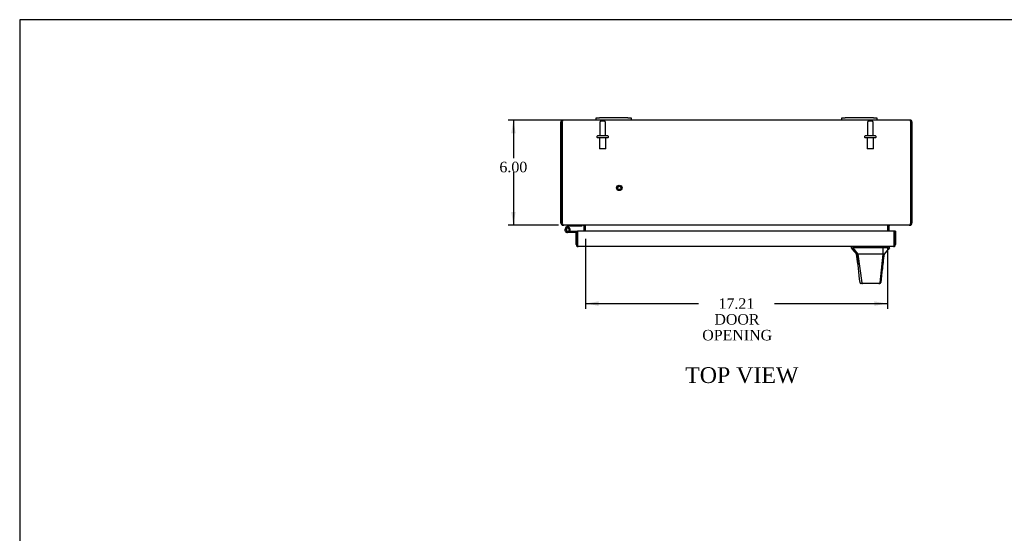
# Model space of a CAD drawing. Header units: inches. Extents: x 1 to 150, y -1 to 99.
# Tile 4 of 10: x 1 to 57, y 70 to 99. Entities that reach past the tile are written whole.
import ezdxf
from ezdxf.enums import TextEntityAlignment as Align
from ezdxf.lldxf.tags import DXFTag

# ---------------------------------------------------------------- set-up
doc = ezdxf.new("R2010")
doc.units = ezdxf.units.IN
doc.header["$MEASUREMENT"] = 0
for name, color, linetype in [('COM48564', 7, 'Continuous'), ('COM70653-2', 7, 'Continuous'), ('Default', 7, 'Continuous'), ('FET07720', 7, 'Continuous'), ('HAN86294', 7, 'Continuous'), ('HNG10620-20B', 7, 'Continuous'), ('HNG10620-20C', 7, 'Continuous'), ('HNG10620-20P', 7, 'Continuous'), ('STD26089', 7, 'Continuous'), ('STD26258', 7, 'Continuous')]:
    doc.layers.add(name, color=color, linetype=linetype)
doc.styles.add('SEACAD_Times_New_Roman', font='times.ttf')
tags = doc.linetypes.add('HIDDEN2', pattern=[0.1875, 0.125, -0.0625]).pattern_tags.tags
tags[6:7] = [DXFTag(74, 4), DXFTag(75, 0), DXFTag(340, '0'), DXFTag(46, 0.0), DXFTag(50, 0.0), DXFTag(44, 0.0), DXFTag(45, 0.0)]
tags[4:5] = [DXFTag(74, 4), DXFTag(75, 0), DXFTag(340, '0'), DXFTag(46, 0.0), DXFTag(50, 0.0), DXFTag(44, 0.0), DXFTag(45, 0.0)]
doc.dimstyles.new('HAMMOND_(STH_-_120x80)', dxfattribs={"dimtxt": 0.6, "dimasz": 0.75, "dimexe": 0.3, "dimexo": 0.3, "dimgap": 0.15, "dimtad": 0, "dimtih": 1, "dimtoh": 1, "dimzin": 0, "dimdsep": 46, "dimtxsty": 'SEACAD_Times_New_Roman', "dimblk1": '_SE_FILLED', "dimblk2": '_SE_FILLED', "dimsah": 1, "dimcen": 0.3, "dimadec": 0, "dimazin": 0, "dimtfac": 0.8, "dimtofl": 0, "dimtmove": 0, "dimatfit": 3, "dimfxl": 1, "dimtolj": 1, "dimtzin": 0, "dimarcsym": 0})

# ---------------------------------------------------------------- blocks, each defined once
blk = doc.blocks.new('SE6')
at = {"layer": 'COM48564', "color": 7, "linetype": 'Continuous'}
for p, q in [((31.485, 93.693), (31.552, 93.673)), ((31.552, 93.662), (31.552, 93.693)), ((33.48, 93.77), (31.588, 93.77)), ((47.48, 93.77), (35.48, 93.77)), ((51.372, 93.77), (49.48, 93.77)), ((51.475, 93.693), (51.408, 93.673)), ((51.408, 93.662), (51.408, 93.693)), ((31.48, 87.911), (31.48, 93.662)), ((31.552, 93.673), (31.552, 93.662)), ((31.552, 87.911), (31.552, 93.662)), ((31.552, 93.662), (31.552, 87.911)), ((51.408, 93.673), (51.408, 93.662)), ((51.408, 87.911), (51.408, 93.662)), ((51.408, 93.662), (51.408, 87.911)), ((51.48, 93.662), (51.48, 87.911)), ((31.48, 87.911), (31.48, 87.878)), ((31.552, 87.878), (31.48, 87.878)), ((31.552, 87.878), (31.552, 87.911)), ((31.588, 87.77), (31.588, 87.804)), ((31.588, 87.77), (31.635, 87.77)), ((51.325, 87.77), (31.635, 87.77)), ((32.782, 87.741), (32.847, 87.755)), ((32.783, 87.734), (32.783, 87.435)), ((32.855, 87.734), (32.855, 87.435)), ((32.873, 87.734), (32.873, 87.741)), ((32.873, 87.435), (32.873, 87.734)), ((50.087, 87.741), (50.087, 87.734)), ((50.087, 87.734), (50.087, 87.435)), ((50.105, 87.435), (50.105, 87.734)), ((50.178, 87.741), (50.113, 87.755)), ((50.177, 87.435), (50.177, 87.734)), ((51.325, 87.77), (51.372, 87.77)), ((51.372, 87.77), (51.372, 87.804)), ((51.408, 87.911), (51.408, 87.878)), ((51.408, 87.878), (51.48, 87.878)), ((51.48, 87.878), (51.48, 87.911))]:
    blk.add_line(p, q, dxfattribs=at)
for centre, radius, start, end in [((31.588, 93.662), 0.108, 162.9101, 180), ((31.588, 93.662), 0.108, 108.1098, 162.9101), ((31.588, 93.662), 0.108, 90, 108.1098), ((32.346, 93.887), 0.801, 188.7951, 192.773), ((32.348, 93.887), 0.803, 188.7681, 192.7469), ((51.372, 93.662), 0.108, 71.8902, 90), ((50.612, 93.887), 0.803, 347.2531, 351.2319), ((50.614, 93.887), 0.801, 347.2061, 351.2049), ((51.372, 93.662), 0.108, 17.0899, 71.8902), ((51.372, 93.662), 0.108, 0, 17.0899), ((31.588, 87.878), 0.108, 180, 216.8795), ((31.588, 87.878), 0.108, 216.8796, 270), ((31.652, 87.911), 0.1, 180, 199.5247), ((31.588, 87.878), 0.036, 180, 216.8795), ((31.734, 87.905), 0.178, 188.7881, 211.1315), ((32.747, 87.734), 0.036, 11.8682, 89.9999), ((32.747, 87.734), 0.036, 0, 11.8681), ((32.784, 87.619), 0.151, 53.9353, 86.2664), ((32.747, 87.734), 0.108, 0, 11.8681), ((50.176, 87.619), 0.151, 93.7336, 126.0647), ((50.213, 87.734), 0.108, 168.1319, 180), ((50.213, 87.734), 0.036, 168.1319, 180), ((50.213, 87.734), 0.036, 90.0001, 168.1318), ((51.372, 87.878), 0.108, 270, 323.1204), ((51.226, 87.905), 0.178, 328.8685, 351.2119), ((51.372, 87.878), 0.036, 323.1205, 0), ((51.308, 87.911), 0.1, 340.4753, 0), ((51.372, 87.878), 0.108, 323.1205, 0)]:
    blk.add_arc(centre, radius, start, end, dxfattribs=at)
for centre, start_param, end_param in [((31.588, 93.662), 3.141593, 3.457669), ((51.372, 93.662), 2.825516, 3.141593)]:
    blk.add_ellipse(centre, major_axis=(0, -0.108), ratio=0.996907, start_param=start_param, end_param=end_param, dxfattribs=at)
for points, knots in [([(31.552, 93.693), (31.556, 93.696), (31.559, 93.7), (31.564, 93.707), (31.566, 93.711), (31.569, 93.719), (31.57, 93.723), (31.572, 93.73), (31.573, 93.734), (31.573, 93.744), (31.571, 93.75), (31.567, 93.757), (31.566, 93.759), (31.561, 93.762), (31.558, 93.763), (31.555, 93.764)], [0, 0, 0, 0, 0.125, 0.125, 0.25, 0.25, 0.375, 0.375, 0.5, 0.5, 0.75, 0.75, 0.875, 0.875, 1, 1, 1, 1]), ([(51.406, 93.764), (51.402, 93.763), (51.399, 93.762), (51.395, 93.759), (51.393, 93.757), (51.39, 93.752), (51.389, 93.749), (51.388, 93.744), (51.388, 93.74), (51.388, 93.73), (51.389, 93.723), (51.394, 93.711), (51.396, 93.707), (51.401, 93.7), (51.404, 93.696), (51.408, 93.693)], [0, 0, 0, 0, 0.125, 0.125, 0.25, 0.25, 0.375, 0.375, 0.5, 0.5, 0.75, 0.75, 0.875, 0.875, 1, 1, 1, 1]), ([(31.635, 87.77), (31.626, 87.77), (31.617, 87.774), (31.599, 87.789), (31.59, 87.8), (31.582, 87.813)], [0, 0, 0, 0, 0.5, 0.5, 1, 1, 1, 1]), ([(51.379, 87.813), (51.37, 87.8), (51.361, 87.789), (51.343, 87.774), (51.334, 87.77), (51.325, 87.77)], [0, 0, 0, 0, 0.5, 0.5, 1, 1, 1, 1])]:
    blk.add_open_spline(points, degree=3, knots=knots, dxfattribs=at)
at = {"layer": 'COM70653-2', "color": 7, "linetype": 'Continuous'}
for p, q in [((32.355, 87.355), (32.427, 87.355)), ((32.355, 86.668), (32.355, 87.355)), ((32.427, 87.435), (32.427, 86.668)), ((50.471, 87.435), (32.427, 87.435)), ((32.427, 86.668), (32.427, 87.355)), ((50.471, 86.668), (50.471, 87.435)), ((50.543, 87.435), (50.471, 87.435)), ((50.471, 87.435), (50.471, 86.668)), ((50.543, 87.435), (50.543, 86.668)), ((32.427, 86.668), (32.427, 86.566)), ((32.427, 86.566), (32.427, 86.668)), ((50.435, 86.56), (32.463, 86.56)), ((50.471, 86.668), (50.471, 86.566)), ((50.471, 86.566), (50.471, 86.668))]:
    blk.add_line(p, q, dxfattribs=at)
for centre, start, end in [((32.463, 86.668), 180, 250.5288), ((32.463, 86.668), 250.5288, 270), ((50.435, 86.668), 270, 289.4712), ((50.435, 86.668), 289.4712, 0)]:
    blk.add_arc(centre, 0.108, start, end, dxfattribs=at)
for centre, start_param, end_param in [((32.463, 86.668), 2.801756, 3.141593), ((50.435, 86.668), 3.141593, 3.48143)]:
    blk.add_ellipse(centre, major_axis=(0, 0.108), ratio=0.997813, start_param=start_param, end_param=end_param, dxfattribs=at)
at = {"layer": 'FET07720', "color": 7, "linetype": 'Continuous'}
for p, q in [((33.48, 93.895), (33.668, 93.895)), ((33.48, 93.77), (33.48, 93.895)), ((33.668, 93.77), (33.48, 93.77)), ((35.293, 93.895), (33.668, 93.895)), ((35.293, 93.77), (33.668, 93.77)), ((35.293, 93.895), (35.48, 93.895)), ((35.48, 93.77), (35.293, 93.77)), ((35.48, 93.895), (35.48, 93.77)), ((47.48, 93.895), (47.668, 93.895)), ((47.48, 93.77), (47.48, 93.895)), ((47.668, 93.77), (47.48, 93.77)), ((49.293, 93.895), (47.668, 93.895)), ((49.293, 93.77), (47.668, 93.77)), ((49.293, 93.895), (49.48, 93.895)), ((49.48, 93.77), (49.293, 93.77)), ((49.48, 93.895), (49.48, 93.77))]:
    blk.add_line(p, q, dxfattribs=at)
at = {"layer": 'HAN86294', "color": 7, "linetype": 'Continuous'}
for p, q in [((48.015, 86.56), (48.015, 86.48)), ((48.015, 86.48), (48.114, 86.48)), ((48.129, 86.48), (48.114, 86.48)), ((48.114, 86.48), (48.398, 86.125)), ((48.206, 86.48), (48.129, 86.48)), ((49.824, 86.48), (48.206, 86.48)), ((50.004, 86.48), (49.824, 86.48)), ((50.082, 86.48), (50.004, 86.48)), ((50.082, 86.48), (50.195, 86.48)), ((50.195, 86.477), (50.195, 86.56)), ((48.315, 86.125), (48.33, 86.125)), ((48.398, 86.125), (48.33, 86.125)), ((48.443, 86.125), (48.398, 86.125)), ((48.398, 86.125), (48.613, 84.487)), ((48.535, 86.125), (48.443, 86.125)), ((49.812, 86.125), (48.535, 86.125)), ((49.812, 86.125), (49.648, 84.489)), ((49.842, 86.125), (49.812, 86.125)), ((49.857, 86.125), (49.842, 86.125)), ((49.867, 86.125), (49.857, 86.125)), ((49.867, 86.125), (49.895, 86.125)), ((48.499, 84.5), (48.5, 84.498)), ((48.659, 84.445), (48.559, 84.445)), ((49.596, 84.445), (48.659, 84.445)), ((49.651, 84.445), (49.596, 84.445)), ((49.71, 84.499), (49.711, 84.501))]:
    blk.add_line(p, q, dxfattribs=at)
for centre, radius, start, end in [((54.647, 91.97), 8.61, 219.6237, 222.7636), ((63.011, 75.344), 16.978, 139.012, 140.5807), ((26.599, 83.108), 21.927, 6.4096, 7.9068), ((71.74, 82.923), 22.079, 171.6628, 174.1058), ((48.559, 84.505), 0.06, 185.9929, 270.0075), ((49.594, 84.5), 0.0554, 272.131, 348.8293), ((49.651, 84.505), 0.06, 269.9911, 354.4242)]:
    blk.add_arc(centre, radius, start, end, dxfattribs=at)
for points in [[(49.824, 86.48), (49.82, 86.361), (49.816, 86.243), (49.812, 86.125)], [(48.33, 86.125), (48.386, 85.583), (48.443, 85.042), (48.499, 84.5)], [(49.867, 86.125), (49.815, 85.583), (49.763, 85.042), (49.711, 84.501)]]:
    blk.add_open_spline(points, degree=3, dxfattribs=at)
blk.add_open_spline([(48.613, 84.487), (48.616, 84.475), (48.623, 84.464), (48.639, 84.449), (48.649, 84.445), (48.659, 84.445)], degree=3, knots=[0, 0, 0, 0, 0.5, 0.5, 1, 1, 1, 1], dxfattribs=at)
at = {"layer": 'HNG10620-20B', "color": 7, "linetype": 'Continuous'}
for p, q in [((31.857, 87.726), (31.748, 87.617)), ((31.875, 87.744), (31.857, 87.726)), ((31.857, 87.726), (31.9, 87.683)), ((31.9, 87.683), (31.877, 87.661)), ((31.917, 87.701), (31.9, 87.683)), ((32.673, 87.71), (31.938, 87.71)), ((32.673, 87.77), (32.673, 87.71))]:
    blk.add_line(p, q, dxfattribs=at)
for centre, radius, start, end in [((31.938, 87.681), 0.089, 90, 135), ((31.938, 87.681), 0.029, 90, 135), ((31.857, 87.508), 0.154, 322.4281, 332.1819)]:
    blk.add_arc(centre, radius, start, end, dxfattribs=at)
at = {"layer": 'HNG10620-20C', "color": 7, "linetype": 'Continuous'}
for p, q in [((32.398, 87.415), (31.857, 87.415)), ((32.355, 87.355), (31.857, 87.355)), ((31.993, 87.437), (31.94, 87.465)), ((32.427, 86.875), (32.427, 86.875))]:
    blk.add_line(p, q, dxfattribs=at)
for centre, radius, start, end in [((31.857, 87.508), 0.154, 332.1819, 270), ((31.857, 87.508), 0.0938, 332.1819, 270), ((32.398, 87.326), 0.089, 70.9297, 90)]:
    blk.add_arc(centre, radius, start, end, dxfattribs=at)
at = {"layer": 'HNG10620-20P', "color": 7, "linetype": 'Continuous'}
for p, q in [((31.792, 87.623), (31.792, 87.393)), ((31.922, 87.623), (31.792, 87.623)), ((31.922, 87.623), (31.922, 87.393)), ((31.792, 87.393), (31.922, 87.393))]:
    blk.add_line(p, q, dxfattribs=at)
blk.add_arc((31.689, 87.513), 0.262, 337.9001, 348.7205, dxfattribs=at)
at = {"layer": 'STD26089', "color": 7, "linetype": 'HIDDEN2'}
for p, q in [((33.961, 93.698), (33.749, 93.698)), ((49.211, 93.698), (48.999, 93.698)), ((33.689, 93.638), (33.689, 92.861)), ((34.021, 92.861), (34.021, 93.638)), ((48.939, 93.638), (48.939, 92.861)), ((49.271, 92.861), (49.271, 93.638)), ((33.53, 92.831), (33.53, 92.791)), ((34.15, 92.861), (33.56, 92.861)), ((34.15, 92.761), (33.56, 92.761)), ((33.668, 92.761), (33.668, 92.136)), ((34.043, 92.136), (34.043, 92.761)), ((34.18, 92.791), (34.18, 92.831)), ((48.78, 92.831), (48.78, 92.791)), ((49.4, 92.861), (48.81, 92.861)), ((49.4, 92.761), (48.81, 92.761)), ((48.918, 92.761), (48.918, 92.136)), ((49.293, 92.136), (49.293, 92.761)), ((49.43, 92.791), (49.43, 92.831)), ((34.043, 92.136), (33.668, 92.136)), ((49.293, 92.136), (48.918, 92.136))]:
    blk.add_line(p, q, dxfattribs=at)
for centre, radius, start, end in [((33.749, 93.638), 0.06, 90, 180), ((33.961, 93.638), 0.06, 0, 90), ((48.999, 93.638), 0.06, 90, 180), ((49.211, 93.638), 0.06, 0, 90), ((33.56, 92.831), 0.03, 90, 180), ((33.56, 92.791), 0.03, 180, 270), ((34.15, 92.831), 0.03, 0, 90), ((34.15, 92.791), 0.03, 270, 0), ((48.81, 92.831), 0.03, 90, 180), ((48.81, 92.791), 0.03, 180, 270), ((49.4, 92.831), 0.03, 0, 90), ((49.4, 92.791), 0.03, 270, 0)]:
    blk.add_arc(centre, radius, start, end, dxfattribs=at)
at = {"layer": 'STD26258', "color": 7, "linetype": 'HIDDEN2'}
for radius in [0.156, 0.125, 0.0944]:
    blk.add_circle((34.802, 89.902), radius, dxfattribs=at)
blk = doc.blocks.new('DMBLK7301')
at = {"layer": 'Default', "linetype": 'Continuous'}
for points in [[(28.647, 93.02), (28.897, 93.02), (28.772, 93.77)], [(28.647, 88.52), (28.772, 87.77), (28.897, 88.52)]]:
    blk.add_hatch(color=7, dxfattribs=at).paths.add_polyline_path(points)
at = {"layer": 'Default', "color": 7, "linetype": 'Continuous'}
for p, q in [((33.274, 93.77), (28.472, 93.77)), ((28.772, 93.77), (28.772, 91.601)), ((28.772, 90.791), (28.772, 87.77)), ((31.335, 87.77), (28.472, 87.77))]:
    blk.add_line(p, q, dxfattribs=at)
at = {"layer": 'Default', "color": 7, "linetype": 'Continuous', "style": 'SEACAD_Times_New_Roman'}
blk.add_text('6.00', height=0.6, dxfattribs=at).set_placement((27.975, 91.391), align=Align.TOP_LEFT)
blk = doc.blocks.new('_SE_FILLED')
at = {"color": 0}
blk.add_line((0, 0), (-1, 0), dxfattribs=at)
blk.add_solid([(0, 0), (-1, -0.1665), (-1, 0.1665), (0, 0)], dxfattribs=at)
blk = doc.blocks.new('DMBLK7303')
at = {"layer": 'Default', "linetype": 'Continuous'}
for points in [[(33.623, 83.18), (33.623, 83.43), (32.873, 83.305)], [(49.337, 83.18), (50.087, 83.305), (49.337, 83.43)]]:
    blk.add_hatch(color=7, dxfattribs=at).paths.add_polyline_path(points)
at = {"layer": 'Default', "color": 7, "linetype": 'Continuous'}
for p, q in [((32.873, 87), (32.873, 83.005)), ((50.087, 86.567), (50.087, 83.005)), ((32.873, 83.305), (39.322, 83.305)), ((43.638, 83.305), (50.087, 83.305))]:
    blk.add_line(p, q, dxfattribs=at)
at = {"layer": 'Default', "color": 7, "linetype": 'Continuous', "style": 'SEACAD_Times_New_Roman'}
for s, p in [('17.21', (40.456, 83.605)), ('DOOR', (40.222, 82.705)), ('OPENING', (39.532, 81.805))]:
    blk.add_text(s, height=0.6, dxfattribs=at).set_placement(p, align=Align.TOP_LEFT)
blk = doc.blocks.new('BORDER')
at = {"layer": 'Default', "color": 7, "linetype": 'Continuous'}
for p, q in [((0, 27.86), (-41.86, 27.86)), ((-41.86, 27.86), (-41.86, 0))]:
    blk.add_line(p, q, dxfattribs=at)

msp = doc.modelspace()

# ---------------------------------------------------------------- block references
at = {"layer": 'Default', "color": 7, "xscale": 3.56, "yscale": 3.56, "zscale": 3.56}
msp.add_blockref('BORDER', (149.664, 0.311), dxfattribs=at)
at = {"layer": 'Default'}
msp.add_blockref('SE6', (0, 0), dxfattribs=at)

# ---------------------------------------------------------------- texts
at = {"layer": 'Default', "color": 7, "linetype": 'Continuous', "style": 'SEACAD_Times_New_Roman'}
msp.add_text('TOP VIEW', height=0.9, dxfattribs=at).set_placement((38.558, 79.675), align=Align.TOP_LEFT)

# ---------------------------------------------------------------- dimensions: what is measured, and where the dimension line sits
at = {"layer": 'Default', "color": 7, "linetype": 'Continuous'}
dim = msp.add_linear_dim(base=(28.772, 87.77), p1=(33.574, 93.77), p2=(31.635, 87.77), angle=90, text='\\A1;<>', dimstyle='HAMMOND_(STH_-_120x80)', dxfattribs=at)
dim.commit()
dim.dimension.update_dxf_attribs({"geometry": 'DMBLK7301', "text_midpoint": (28.772, 91.091), "dimtype": 160})
dim = msp.add_linear_dim(base=(50.087, 83.305), p1=(32.873, 87.3), p2=(50.087, 87.734), text='\\A1;<>\\PDOOR\\XOPENING', dimstyle='HAMMOND_(STH_-_120x80)', dxfattribs=at)
dim.commit()
dim.dimension.update_dxf_attribs({"geometry": 'DMBLK7303', "text_midpoint": (41.48, 83.305), "dimtype": 160})

doc.saveas('drawing.dxf')
